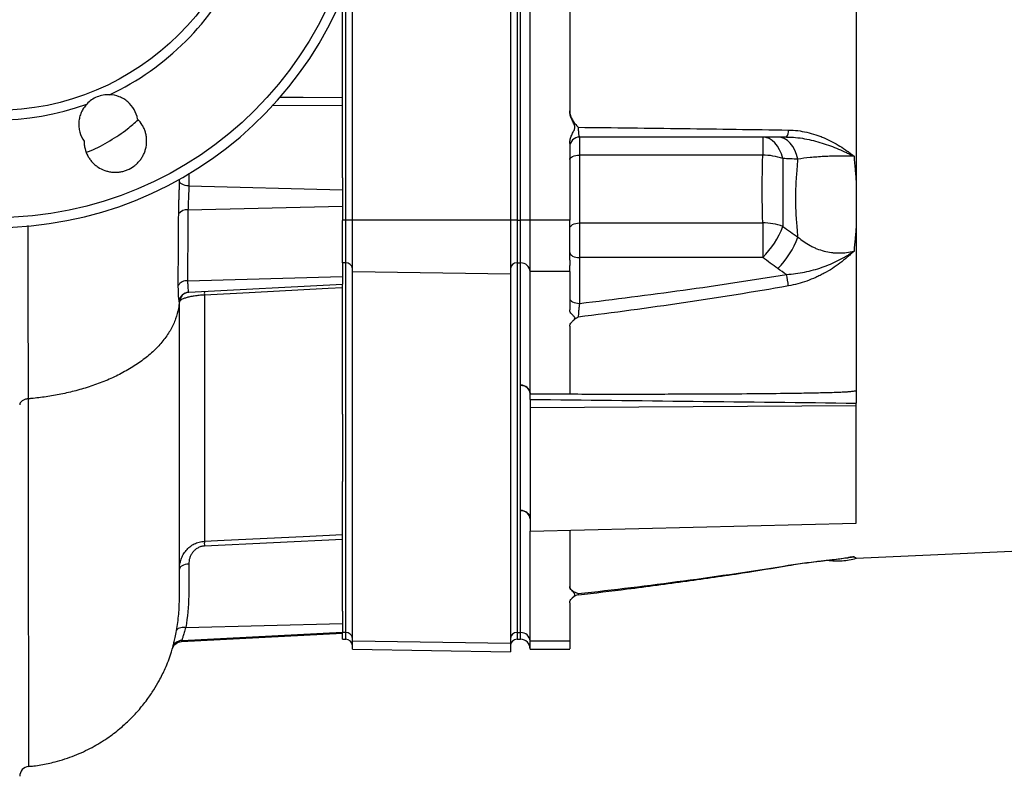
# Model space of a CAD drawing. Header units: millimetres. Extents: x 1593 to 4614, y 2491 to 3549.
# Tile 2 of 8: x 1975 to 2573, y 2491 to 2951. Entities that reach past the tile are written whole.
import ezdxf

# ---------------------------------------------------------------- set-up
doc = ezdxf.new("R2010")
doc.units = ezdxf.units.MM
doc.header["$LTSCALE"] = 2

msp = doc.modelspace()

# ---------------------------------------------------------------- linework, layer by layer
at = {"color": 7, "linetype": 'Continuous', "lineweight": 25}
for p, q in [((2273.48, 3278.45), (2273.48, 2829.27)), ((2277.48, 3278.45), (2277.48, 2829.27)), ((2279.48, 3278.45), (2279.48, 2829.27)), ((2177.48, 2829.27), (2177.48, 2980.7)), ((2279.69, 2829.27), (2279.69, 2977.72)), ((2285.48, 2829.27), (2285.48, 2977.72)), ((2309.48, 2978.09), (2309.48, 2895.71)), ((2483.48, 2977.72), (2483.48, 2725.4)), ((2171.48, 2855.09), (2171.48, 2964.86)), ((2315.48, 2879.82), (2315.48, 2868.81)), ((2426.69, 2879.82), (2426.69, 2868.81)), ((2309.48, 2875.94), (2309.48, 2829.27)), ((2426.69, 2868.81), (2315.48, 2868.81)), ((2315.48, 2868.81), (2315.48, 2827.6)), ((2072.48, 2853.16), (2072.48, 2853.92)), ((2171.48, 2855.09), (2171.48, 2847.72)), ((2078.16, 2850.17), (2171.48, 2847.72)), ((2171.48, 2847.72), (2171.48, 2837.73)), ((2077.68, 2835.49), (2171.48, 2837.73)), ((2171.48, 2837.73), (2171.48, 2829.11)), ((2173.48, 2829.27), (2171.48, 2829.27)), ((2171.48, 2803.37), (2171.48, 2829.11)), ((2177.48, 2829.27), (2173.48, 2829.27)), ((2173.48, 2803.29), (2173.48, 2829.27)), ((2273.48, 2829.27), (2177.48, 2829.27)), ((2177.48, 2798), (2177.48, 2829.27)), ((2273.48, 2829.27), (2273.48, 2796.55)), ((2277.48, 2829.27), (2273.48, 2829.27)), ((2277.48, 2829.27), (2277.48, 2803.29)), ((2277.48, 2829.27), (2279.48, 2829.27)), ((2279.69, 2829.27), (2279.48, 2829.27)), ((2279.48, 2829.27), (2279.48, 2803.29)), ((2285.48, 2829.27), (2279.69, 2829.27)), ((2279.69, 2803.28), (2279.69, 2829.27)), ((2309.48, 2829.27), (2285.48, 2829.27)), ((2285.48, 2798.09), (2285.48, 2829.27)), ((2315.48, 2827.6), (2426.69, 2827.6)), ((2315.48, 2827.6), (2315.48, 2806.61)), ((2426.69, 2827.6), (2426.69, 2806.61)), ((2315.48, 2806.61), (2315.48, 2778.76)), ((2426.69, 2806.61), (2315.48, 2806.61)), ((2171.48, 2803.37), (2171.48, 2795.15)), ((2173.48, 2803.29), (2171.48, 2803.29)), ((2173.48, 2578.7), (2173.48, 2803.29)), ((2277.48, 2803.29), (2279.48, 2803.29)), ((2277.48, 2803.29), (2277.48, 2578.7)), ((2279.69, 2803.28), (2279.48, 2803.29)), ((2279.48, 2803.29), (2279.48, 2578.7)), ((2279.69, 2729.06), (2279.69, 2803.28)), ((2077.45, 2792.47), (2171.48, 2795.15)), ((2171.48, 2795.15), (2171.48, 2790.38)), ((2273.48, 2796.55), (2177.48, 2798)), ((2177.48, 2573.41), (2177.48, 2798)), ((2273.48, 2796.55), (2273.48, 2571.96)), ((2309.48, 2798.09), (2285.48, 2798.09)), ((2285.48, 2723.87), (2285.48, 2798.09)), ((2309.48, 2798.09), (2309.48, 2774.76)), ((2078.12, 2785.49), (2171.48, 2790.38)), ((2171.48, 2711.47), (2171.48, 2790.38)), ((2309.48, 2764.87), (2309.48, 2723.68)), ((2279.69, 2652.92), (2279.69, 2729.05)), ((2285.48, 2720.4), (2285.48, 2715.47)), ((2285.48, 2715.47), (2483.48, 2716.74)), ((2285.48, 2715.47), (2285.48, 2640.39)), ((2483.48, 2716.74), (2483.48, 2718.12)), ((2483.48, 2645.11), (2483.48, 2716.74)), ((2171.48, 2711.47), (2171.48, 2670.52)), ((2483.48, 2623.84), (3688.23, 2677.89)), ((2171.48, 2591.61), (2171.48, 2670.52)), ((2279.69, 2578.69), (2279.69, 2652.92)), ((2285.48, 2640.39), (2483.48, 2645.11)), ((2285.48, 2573.5), (2285.48, 2640.39)), ((2309.48, 2640.96), (2309.48, 2606.72)), ((2171.48, 2635.28), (2087.64, 2631.28)), ((2479.13, 2624.33), (2478.78, 2624.27)), ((2309.48, 2596.84), (2309.48, 2573.5)), ((2171.48, 2591.61), (2171.48, 2584.24)), ((2076.27, 2581.75), (2171.48, 2584.24)), ((2171.48, 2584.24), (2171.48, 2579.02)), ((2073.68, 2573.26), (2171.48, 2578.39)), ((2073.85, 2573.91), (2171.48, 2579.02)), ((2171.48, 2579.02), (2171.48, 2578.62)), ((2173.48, 2578.7), (2171.48, 2578.7)), ((2171.48, 2574.68), (2171.48, 2578.62)), ((2277.48, 2578.7), (2279.48, 2578.7)), ((2279.69, 2578.69), (2279.48, 2578.7)), ((2279.48, 2578.7), (2279.48, 2574.68)), ((2171.48, 2574.68), (2173.48, 2574.68)), ((2273.48, 2571.96), (2177.48, 2573.41)), ((2177.48, 2568.58), (2177.48, 2573.41)), ((2273.48, 2571.96), (2273.48, 2566.9)), ((2277.48, 2574.68), (2279.48, 2574.68)), ((2279.48, 2574.68), (2279.69, 2574.67)), ((2309.48, 2573.5), (2285.48, 2573.5)), ((2285.48, 2568.68), (2285.48, 2573.5)), ((2068.31, 2569.25), (2068.32, 2569.27)), ((2177.48, 2568.58), (2273.48, 2566.9)), ((2285.48, 2568.68), (2309.49, 2568.68)), ((1980.92, 2497.44), (1980.92, 2497.44))]:
    msp.add_line(p, q, dxfattribs=at)
at = {"color": 8, "linetype": 'Continuous', "lineweight": 25}
for p, q in [((2173.48, 2829.27), (2173.48, 2969.76)), ((2171.48, 2898.76), (2128.82, 2898.96)), ((2078.16, 2857.8), (2078.16, 2850.17)), ((2173.48, 2574.68), (2173.48, 2578.7)), ((2277.48, 2578.7), (2277.48, 2574.68)), ((2279.69, 2574.67), (2279.69, 2578.69)), ((2068.32, 2569.27), (2068.41, 2569.61))]:
    msp.add_line(p, q, dxfattribs=at)
at = {"color": 8, "linetype": 'Continuous', "lineweight": 25, "flags": 128}
for points in [[(2133.22, 2904.05), (2147.54, 2903.99), (2171.48, 2903.89)], [(1980.45, 2826.08), (1980.45, 2825.72), (1980.48, 2806.02), (1980.5, 2785.08), (1980.52, 2764.66), (1980.53, 2744.62), (1980.58, 2720.71), (1980.58, 2720.71), (1980.58, 2720.71)], [(2072.48, 2779.5), (2072.48, 2779.5)], [(2442.25, 2619.58), (2442.19, 2619.43), (2442.15, 2619.41)]]:
    msp.add_lwpolyline(points, dxfattribs=at)
at = {"color": 7, "linetype": 'Continuous', "lineweight": 25, "flags": 128}
for points in [[(2438.89, 2866.76), (2438.07, 2869.52), (2436.98, 2872.06), (2435.66, 2874.31), (2434.13, 2876.24), (2432.42, 2877.78), (2430.59, 2878.91), (2428.66, 2879.59), (2426.69, 2879.82)], [(2448.07, 2866.38), (2447.27, 2869.21), (2446.2, 2871.82), (2444.88, 2874.14), (2443.35, 2876.12), (2441.64, 2877.71), (2439.79, 2878.88), (2437.84, 2879.59), (2435.85, 2879.82)], [(2309.48, 2866.11), (2309.59, 2866.64), (2309.93, 2867.14), (2310.49, 2867.61), (2311.23, 2868.02), (2312.14, 2868.35), (2313.18, 2868.6), (2314.31, 2868.75), (2315.48, 2868.81)], [(2078.16, 2850.17), (2077.04, 2850.25), (2075.96, 2850.44), (2074.98, 2850.73), (2074.12, 2851.1), (2073.42, 2851.55), (2072.9, 2852.05), (2072.58, 2852.6), (2072.48, 2853.16)], [(2309.48, 2824.3), (2309.59, 2824.95), (2309.93, 2825.56), (2310.49, 2826.13), (2311.23, 2826.63), (2312.14, 2827.04), (2313.18, 2827.35), (2314.31, 2827.53), (2315.48, 2827.6)], [(2309.48, 2809.61), (2309.59, 2809.03), (2309.93, 2808.47), (2310.49, 2807.95), (2311.23, 2807.49), (2312.14, 2807.12), (2313.18, 2806.84), (2314.31, 2806.67), (2315.48, 2806.61)], [(2171.48, 2788.17), (2162.81, 2787.72), (2114.89, 2785.22), (2087.64, 2783.8)], [(2309.48, 2781.76), (2309.59, 2781.17), (2309.93, 2780.61), (2310.49, 2780.09), (2311.23, 2779.64), (2312.14, 2779.26), (2313.18, 2778.99), (2314.31, 2778.82), (2315.48, 2778.76)], [(2285.48, 2723.87), (2286.39, 2723.86), (2290.05, 2723.83), (2304.68, 2723.72), (2309.48, 2723.68)], [(2087.64, 2634.19), (2099.62, 2634.76), (2147.54, 2637.05), (2171.48, 2638.2)], [(2078.16, 2620.26), (2077.04, 2620.18), (2075.96, 2619.99), (2074.98, 2619.7), (2074.12, 2619.33), (2073.42, 2618.88), (2072.9, 2618.38), (2072.58, 2617.83), (2072.48, 2617.26)], [(2076.27, 2581.75), (2075.23, 2581.82), (2074.23, 2581.79), (2073.31, 2581.67), (2072.49, 2581.46), (2071.8, 2581.17), (2071.26, 2580.79), (2070.88, 2580.36), (2070.69, 2579.87)]]:
    msp.add_lwpolyline(points, dxfattribs=at)
at = {"color": 7, "linetype": 'Continuous', "lineweight": 25}
for radius in [223.1, 158]:
    msp.add_circle((1960.48, 3053.86), radius, dxfattribs=at)
for centre, radius, start, end in [((1960.48, 3053.86), 229, 5.94178, 354.05822), ((1960.48, 3053.86), 163.79, 295.10906, 334.89094), ((1960.48, 3053.86), 163.79, 250.10906, 289.89094), ((2436.37, 2883.31), 5.93, 323.96397, 7.56415), ((2315.48, 2873.82), 6, 90, 180), ((2426.53, 2830.43), 38.38, 71.2004, 89.75441), ((2076.75, 2829.83), 5.73, 80.7344, 145.73695), ((2427.51, 2796.01), 31.6, 68.87414, 91.47733), ((2389.41, 2844.1), 52.87, 314.83964, 339.38233), ((2398.54, 2837.1), 52.72, 315.05193, 339.98207), ((2173.73, 2799.54), 3.76, 4.40195, 93.81126), ((2277.23, 2799.54), 3.76, 86.18874, 175.59805), ((2279.88, 2797.68), 5.61, 4.25832, 92.00519), ((2076.74, 2786.9), 5.62, 82.7937, 151.57158), ((2387.45, 2784.48), 55.01, 5.06908, 12.47329), ((2078.48, 2779.5), 6, 93, 180), ((2102.14, 2784.89), 14.54, 175.68605, 184.31395), ((2315.48, 2763.68), 6, 130.27204, 135.32505), ((2279.88, 2723.45), 5.61, 4.22012, 92.00865), ((2279.88, 2647.31), 5.61, 4.22012, 92.00865), ((2116.58, 2632.73), 28.98, 177.11683, 182.88317), ((2315.48, 2595.64), 6, 96.55376, 135.65092), ((2315.48, 2595.64), 6, 96.55376, 135.40745), ((2173.73, 2574.95), 3.76, 4.40195, 93.81126), ((2277.23, 2574.95), 3.76, 86.18874, 175.59805), ((2279.88, 2573.09), 5.61, 4.25832, 92.00519), ((2074.16, 2567.93), 6, 92.94798, 163.65766), ((2173.48, 2570.68), 4, 0, 90), ((2277.48, 2570.68), 4, 90, 180), ((2279.48, 2568.68), 6, 0.03492, 88), ((1981.48, 2491.35), 6, 95.02994, 179.99889)]:
    msp.add_arc(centre, radius, start, end, dxfattribs=at)
msp.add_ellipse((6930.75, 3050.86), major_axis=(24978.42, -218.05), ratio=0.015115, start_param=4.52546, end_param=4.533522, dxfattribs=at)
for points, knots in [([(2029.98, 2905.55), (2028.69, 2905.59), (2027.41, 2905.5), (2024.9, 2905.05), (2023.65, 2904.68), (2021.29, 2903.7), (2020.18, 2903.09), (2018.06, 2901.63), (2017.08, 2900.79), (2016.2, 2899.84)], [0, 0, 0, 0, 0.25, 0.25, 0.5, 0.5, 0.75, 0.75, 1, 1, 1, 1]), ([(2047.07, 2890.76), (2046.71, 2892.79), (2046.01, 2894.69), (2043.98, 2898.26), (2042.69, 2899.83), (2040.36, 2901.85), (2039.53, 2902.44), (2037.8, 2903.49), (2036.88, 2903.94), (2034.02, 2905.07), (2032.03, 2905.48), (2029.98, 2905.55)], [0, 0, 0, 0, 0.25, 0.25, 0.5, 0.5, 0.625, 0.625, 0.75, 0.75, 1, 1, 1, 1]), ([(2016.2, 2899.84), (2015.5, 2899.09), (2014.87, 2898.29), (2013.76, 2896.6), (2013.27, 2895.7), (2012.45, 2893.82), (2012.13, 2892.86), (2011.64, 2890.89), (2011.48, 2889.88), (2011.33, 2887.83), (2011.35, 2886.82), (2011.54, 2884.8), (2011.73, 2883.8), (2012.54, 2880.83), (2013.4, 2878.99), (2014.57, 2877.3)], [0, 0, 0, 0, 0.125, 0.125, 0.25, 0.25, 0.375, 0.375, 0.5, 0.5, 0.625, 0.625, 0.75, 0.75, 1, 1, 1, 1]), ([(2309.48, 2895.71), (2309.48, 2894.74), (2309.63, 2893.79), (2310.2, 2891.94), (2310.6, 2891.07), (2311.56, 2889.42), (2312.13, 2888.63), (2313.04, 2887.52), (2313.36, 2887.16), (2314.01, 2886.45), (2314.34, 2886.11), (2314.67, 2885.76)], [0, 0, 0, 0, 0.25, 0.25, 0.5, 0.5, 0.75, 0.75, 0.875, 0.875, 1, 1, 1, 1]), ([(2309.48, 2875.94), (2309.48, 2876.81), (2309.61, 2877.66), (2310.05, 2879.34), (2310.36, 2880.15), (2311.07, 2881.73), (2311.48, 2882.5), (2312.03, 2883.68), (2312.21, 2884.07), (2312.41, 2884.69), (2312.46, 2884.9), (2312.54, 2885.34), (2312.57, 2885.56), (2312.57, 2886), (2312.55, 2886.21), (2312.48, 2886.65), (2312.43, 2886.86), (2312.24, 2887.5), (2312.07, 2887.9), (2311.51, 2889.09), (2311.1, 2889.86), (2310.38, 2891.45), (2310.06, 2892.27), (2309.61, 2893.95), (2309.48, 2894.83), (2309.48, 2895.71)], [0, 0, 0, 0, 0.125, 0.125, 0.25, 0.25, 0.375, 0.375, 0.4375, 0.4375, 0.46875, 0.46875, 0.5, 0.5, 0.53125, 0.53125, 0.5625, 0.5625, 0.625, 0.625, 0.75, 0.75, 0.875, 0.875, 1, 1, 1, 1]), ([(2014.57, 2877.3), (2014.57, 2876.53), (2014.62, 2875.76), (2014.82, 2874.23), (2014.97, 2873.46), (2015.54, 2871.19), (2016.11, 2869.75), (2017.21, 2867.71), (2017.62, 2867.04), (2018.52, 2865.77), (2019.49, 2864.57), (2020.6, 2863.49), (2021.78, 2862.48), (2022.41, 2862), (2024.34, 2860.72), (2025.72, 2860.02), (2027.93, 2859.24), (2028.68, 2859.02), (2030.19, 2858.68), (2030.95, 2858.56), (2032.49, 2858.41), (2033.27, 2858.38), (2034.83, 2858.42), (2035.6, 2858.49), (2037.13, 2858.72), (2037.88, 2858.88), (2039.38, 2859.29), (2040.12, 2859.55), (2042.28, 2860.44), (2043.62, 2861.2), (2045.49, 2862.59), (2046.1, 2863.09), (2047.22, 2864.16), (2047.75, 2864.72), (2048.73, 2865.92), (2049.18, 2866.54), (2050.02, 2867.86), (2050.4, 2868.54), (2051.06, 2869.94), (2051.35, 2870.66), (2051.84, 2872.12), (2052.04, 2872.87), (2052.5, 2875.17), (2052.62, 2876.71), (2052.51, 2879.03), (2052.43, 2879.81), (2052.17, 2881.35), (2051.82, 2882.85), (2051.29, 2884.3), (2050.66, 2885.73), (2050.31, 2886.43), (2049.12, 2888.43), (2048.17, 2889.65), (2047.07, 2890.76)], [0, 0, 0, 0, 0.03125, 0.03125, 0.0625, 0.0625, 0.125, 0.125, 0.15625, 0.15625, 0.1875, 0.21875, 0.21875, 0.25, 0.25, 0.3125, 0.3125, 0.34375, 0.34375, 0.375, 0.375, 0.40625, 0.40625, 0.4375, 0.4375, 0.46875, 0.46875, 0.5, 0.5, 0.5625, 0.5625, 0.59375, 0.59375, 0.625, 0.625, 0.65625, 0.65625, 0.6875, 0.6875, 0.71875, 0.71875, 0.75, 0.75, 0.8125, 0.8125, 0.84375, 0.84375, 0.875, 0.90625, 0.90625, 0.9375, 0.9375, 1, 1, 1, 1]), ([(2016.11, 2870.59), (2016.87, 2870.87), (2021.92, 2872.78), (2030.34, 2877.49), (2040.16, 2883.78), (2045.28, 2888.46), (2047.36, 2890.37)], [0, 0, 0, 0, 0.061282, 0.411077, 0.760652, 1, 1, 1, 1]), ([(2314.67, 2885.76), (2336.03, 2885.52), (2357.35, 2885.26), (2399.89, 2884.69), (2421.11, 2884.4), (2442.25, 2884.09)], [0, 0, 0, 0, 0.5, 0.5, 1, 1, 1, 1]), ([(2314.67, 2885.76), (2314.67, 2884.96), (2314.7, 2884.17), (2314.76, 2883.09), (2314.79, 2882.74), (2314.84, 2882.09), (2314.88, 2881.79), (2314.95, 2881.25), (2314.99, 2881), (2315.08, 2880.58), (2315.13, 2880.41), (2315.22, 2880.12), (2315.27, 2880.01), (2315.37, 2879.86), (2315.42, 2879.82), (2315.48, 2879.82)], [0, 0, 0, 0, 0.25, 0.25, 0.375, 0.375, 0.5, 0.5, 0.625, 0.625, 0.75, 0.75, 0.875, 0.875, 1, 1, 1, 1]), ([(2442.25, 2884.09), (2446.1, 2884.04), (2449.83, 2883.55), (2455.28, 2882.31), (2457.08, 2881.81), (2459.73, 2880.94), (2460.61, 2880.63), (2462.34, 2879.98), (2463.19, 2879.63), (2467.39, 2877.84), (2470.56, 2876.16), (2475.08, 2873.35), (2476.54, 2872.36), (2478.69, 2870.82), (2479.39, 2870.3), (2480.44, 2869.5), (2480.78, 2869.23), (2481.46, 2868.69), (2481.81, 2868.42), (2482.14, 2868.15)], [0, 0, 0, 0, 0.25, 0.25, 0.375, 0.375, 0.4375, 0.4375, 0.5, 0.5, 0.75, 0.75, 0.875, 0.875, 0.9375, 0.9375, 0.96875, 0.96875, 1, 1, 1, 1]), ([(2441.17, 2879.82), (2420.32, 2879.82), (2399.42, 2879.82), (2357.51, 2879.82), (2336.51, 2879.82), (2315.48, 2879.82)], [0, 0, 0, 0, 0.5, 0.5, 1, 1, 1, 1]), ([(2441.17, 2879.82), (2444.88, 2879.82), (2448.53, 2879.45), (2453.93, 2878.49), (2455.72, 2878.1), (2459.27, 2877.21), (2461.02, 2876.71), (2466.17, 2875.1), (2469.51, 2873.85), (2474.36, 2871.82), (2475.95, 2871.11), (2478.31, 2870.02), (2479.09, 2869.65), (2480.24, 2869.09), (2480.62, 2868.91), (2481.39, 2868.53), (2481.77, 2868.34), (2482.14, 2868.15)], [0, 0, 0, 0, 0.25, 0.25, 0.375, 0.375, 0.5, 0.5, 0.75, 0.75, 0.875, 0.875, 0.9375, 0.9375, 0.96875, 0.96875, 1, 1, 1, 1]), ([(2426.69, 2827.6), (2426.62, 2830.91), (2426.55, 2834.26), (2426.42, 2841.01), (2426.38, 2844.42), (2426.38, 2851.29), (2426.42, 2854.76), (2426.55, 2861.74), (2426.62, 2865.26), (2426.69, 2868.81)], [0, 0, 0, 0, 0.25, 0.25, 0.5, 0.5, 0.75, 0.75, 1, 1, 1, 1]), ([(2438.89, 2866.76), (2438.91, 2864.97), (2438.92, 2863.18), (2438.94, 2859.62), (2438.95, 2857.85), (2438.98, 2852.56), (2438.99, 2849.07), (2438.99, 2842.18), (2438.98, 2838.78), (2438.95, 2833.76), (2438.94, 2832.09), (2438.92, 2828.78), (2438.91, 2827.13), (2438.89, 2825.49)], [0, 0, 0, 0, 0.125, 0.125, 0.25, 0.25, 0.5, 0.5, 0.75, 0.75, 0.875, 0.875, 1, 1, 1, 1]), ([(2448.07, 2819.05), (2447.93, 2820.97), (2447.7, 2823.86), (2447.48, 2826.77), (2447.33, 2828.72), (2447.25, 2829.7), (2446.9, 2834.58), (2446.73, 2838.52), (2446.73, 2846.43), (2446.9, 2850.39), (2447.25, 2855.36), (2447.33, 2856.35), (2447.48, 2858.34), (2447.55, 2859.34), (2447.78, 2862.35), (2447.93, 2864.36), (2448.07, 2866.38)], [0, 0, 0, 0, 0.125, 0.1875, 0.1875, 0.25, 0.25, 0.5, 0.5, 0.75, 0.75, 0.8125, 0.8125, 0.875, 0.875, 1, 1, 1, 1]), ([(2482.14, 2868.15), (2479.15, 2868.24), (2476.11, 2868.28), (2472.24, 2868.24), (2471.46, 2868.22), (2469.93, 2868.19), (2469.16, 2868.17), (2466.89, 2868.1), (2465.4, 2868.04), (2462.45, 2867.88), (2461, 2867.79), (2458.15, 2867.58), (2456.77, 2867.46), (2452.79, 2867.06), (2450.34, 2866.74), (2448.07, 2866.38)], [0, 0, 0, 0, 0.25, 0.25, 0.3125, 0.3125, 0.375, 0.375, 0.5, 0.5, 0.625, 0.625, 0.75, 0.75, 1, 1, 1, 1]), ([(2482.14, 2868.15), (2482.36, 2865.44), (2482.58, 2862.75), (2482.92, 2858.73), (2483.03, 2857.4), (2483.25, 2854.74), (2483.37, 2853.42), (2483.48, 2852.1)], [0, 0, 0, 0, 0.5, 0.5, 0.75, 0.75, 1, 1, 1, 1]), ([(2072.02, 2833.06), (2072.03, 2834.56), (2072.06, 2836.11), (2072.13, 2838.52), (2072.15, 2839.35), (2072.2, 2841.01), (2072.23, 2841.84), (2072.28, 2843.49), (2072.31, 2844.32), (2072.36, 2845.98), (2072.39, 2846.81), (2072.43, 2848.45), (2072.45, 2849.25), (2072.46, 2850.43), (2072.47, 2850.82), (2072.47, 2851.4), (2072.47, 2851.59), (2072.48, 2851.97), (2072.48, 2852.17), (2072.48, 2852.35)], [0, 0, 0, 0, 0.25, 0.25, 0.375, 0.375, 0.5, 0.5, 0.625, 0.625, 0.75, 0.75, 0.875, 0.875, 0.9375, 0.9375, 0.96875, 0.96875, 1, 1, 1, 1]), ([(2072.48, 2852.35), (2072.48, 2852.49), (2072.48, 2852.63), (2072.48, 2852.9), (2072.48, 2853.03), (2072.48, 2853.16)], [0, 0, 0, 0, 0.5, 0.5, 1, 1, 1, 1]), ([(2078.16, 2850.17), (2078.16, 2849.61), (2078.16, 2849.04), (2078.14, 2847.87), (2078.13, 2847.27), (2078.09, 2846.04), (2078.06, 2845.41), (2078.01, 2844.15), (2077.98, 2843.51), (2077.92, 2842.24), (2077.89, 2841.61), (2077.83, 2840.34), (2077.8, 2839.7), (2077.73, 2837.84), (2077.69, 2836.64), (2077.68, 2835.49)], [0, 0, 0, 0, 0.125, 0.125, 0.25, 0.25, 0.375, 0.375, 0.5, 0.5, 0.625, 0.625, 0.75, 0.75, 1, 1, 1, 1]), ([(2309.48, 2805.06), (2309.48, 2805.27), (2309.48, 2805.68), (2309.48, 2806.32), (2309.48, 2806.96), (2309.48, 2807.61), (2309.48, 2808.28), (2309.48, 2808.96), (2309.48, 2809.64), (2309.48, 2811.04), (2309.48, 2813.21), (2309.48, 2816.25), (2309.48, 2819.41), (2309.48, 2822.11), (2309.48, 2824.29), (2309.48, 2825.95), (2309.48, 2827.61), (2309.48, 2828.72), (2309.48, 2829.27)], [0, 0, 0, 0, 0.031278, 0.062496, 0.093671, 0.124817, 0.155953, 0.187093, 0.218256, 0.249456, 0.373927, 0.499002, 0.624284, 0.749251, 0.812094, 0.874744, 0.937335, 1, 1, 1, 1]), ([(2483.48, 2825.88), (2483.37, 2824.59), (2483.25, 2823.29), (2483.03, 2820.71), (2482.69, 2816.86), (2482.36, 2813.05), (2482.14, 2810.53)], [0, 0, 0, 0, 0.25, 0.25, 0.5, 1, 1, 1, 1]), ([(2448.07, 2819.05), (2450.34, 2817.07), (2452.79, 2815.34), (2456.1, 2813.55), (2456.78, 2813.21), (2458.16, 2812.56), (2458.86, 2812.25), (2461, 2811.41), (2462.45, 2810.93), (2465.4, 2810.16), (2466.89, 2809.87), (2469.16, 2809.57), (2469.93, 2809.5), (2471.47, 2809.39), (2472.25, 2809.37), (2476.11, 2809.36), (2479.15, 2809.75), (2482.14, 2810.53)], [0, 0, 0, 0, 0.25, 0.25, 0.3125, 0.3125, 0.375, 0.375, 0.5, 0.5, 0.625, 0.625, 0.6875, 0.6875, 0.75, 0.75, 1, 1, 1, 1]), ([(2441.17, 2796.36), (2444.88, 2796.56), (2448.53, 2797.04), (2453.93, 2798.13), (2455.72, 2798.55), (2459.27, 2799.53), (2461.02, 2800.07), (2466.17, 2801.87), (2469.51, 2803.29), (2474.36, 2805.75), (2475.95, 2806.63), (2478.31, 2808.03), (2479.09, 2808.51), (2480.24, 2809.25), (2480.62, 2809.51), (2481.39, 2810.01), (2481.77, 2810.27), (2482.14, 2810.53)], [0, 0, 0, 0, 0.25, 0.25, 0.375, 0.375, 0.5, 0.5, 0.75, 0.75, 0.875, 0.875, 0.9375, 0.9375, 0.96875, 0.96875, 1, 1, 1, 1]), ([(2482.14, 2810.53), (2481.97, 2810.37), (2481.8, 2810.21), (2481.46, 2809.88), (2480.95, 2809.4), (2479.75, 2808.28), (2478.7, 2807.34), (2476.57, 2805.51), (2475.11, 2804.33), (2470.6, 2800.96), (2467.43, 2798.9), (2463.23, 2796.61), (2462.37, 2796.17), (2460.64, 2795.31), (2459.76, 2794.89), (2457.1, 2793.7), (2455.3, 2792.98), (2449.84, 2791.03), (2446.1, 2790.02), (2442.25, 2789.34)], [0, 0, 0, 0, 0.015625, 0.015625, 0.03125, 0.0625, 0.125, 0.125, 0.25, 0.25, 0.5, 0.5, 0.5625, 0.5625, 0.625, 0.625, 0.75, 0.75, 1, 1, 1, 1]), ([(2309.48, 2805.06), (2309.48, 2804.88), (2309.48, 2804.5), (2309.48, 2803.94), (2309.48, 2803.4), (2309.48, 2802.87), (2309.48, 2802.36), (2309.48, 2802.02), (2309.48, 2801.85)], [0, 0, 0, 0, 0.166794, 0.333435, 0.5, 0.666565, 0.833206, 1, 1, 1, 1]), ([(2309.48, 2798.09), (2309.48, 2798.23), (2309.48, 2798.51), (2309.48, 2798.94), (2309.48, 2799.38), (2309.48, 2799.85), (2309.48, 2800.32), (2309.48, 2800.82), (2309.48, 2801.33), (2309.48, 2801.68), (2309.48, 2801.85)], [0, 0, 0, 0, 0.1250078, 0.2498849, 0.3746954, 0.4995038, 0.6243743, 0.7493712, 0.8745585, 1, 1, 1, 1]), ([(2077.45, 2792.47), (2077.45, 2791.49), (2077.47, 2790.61), (2077.55, 2789), (2077.61, 2788.29), (2077.74, 2787.1), (2077.81, 2786.62), (2077.96, 2785.89), (2078.02, 2785.66), (2078.07, 2785.55)], [0, 0, 0, 0, 0.25, 0.25, 0.5, 0.5, 0.75, 0.75, 1, 1, 1, 1]), ([(2315.48, 2778.76), (2336.51, 2781.23), (2357.51, 2783.9), (2399.42, 2789.74), (2420.32, 2792.9), (2441.17, 2796.36)], [0, 0, 0, 0, 0.5, 0.5, 1, 1, 1, 1]), ([(2072.4, 2779.67), (2072.39, 2779.71), (2072.38, 2779.77), (2072.35, 2779.9), (2072.34, 2779.97), (2072.29, 2780.24), (2072.26, 2780.46), (2072.19, 2780.99), (2072.15, 2781.3), (2072.08, 2782), (2072.05, 2782.39), (2071.98, 2783.24), (2071.95, 2783.71), (2071.9, 2784.72), (2071.88, 2785.26), (2071.82, 2786.95), (2071.8, 2788.2), (2071.8, 2789.57)], [0, 0, 0, 0, 0.0625, 0.0625, 0.125, 0.125, 0.25, 0.25, 0.375, 0.375, 0.5, 0.5, 0.625, 0.625, 0.75, 0.75, 1, 1, 1, 1]), ([(2442.25, 2789.34), (2421.11, 2785.59), (2399.89, 2782.18), (2357.35, 2775.93), (2336.03, 2773.07), (2314.67, 2770.45)], [0, 0, 0, 0, 0.5, 0.5, 1, 1, 1, 1]), ([(2072.39, 2779.73), (2072.4, 2780.1), (2072.45, 2780.47), (2072.6, 2781.19), (2072.72, 2781.55), (2073.01, 2782.24), (2073.18, 2782.56), (2073.59, 2783.18), (2073.83, 2783.48), (2074.35, 2784.01), (2074.64, 2784.25), (2075.24, 2784.68), (2075.57, 2784.87), (2076.25, 2785.18), (2076.6, 2785.3), (2077.33, 2785.48), (2077.7, 2785.53), (2078.07, 2785.55)], [0, 0, 0, 0, 0.125, 0.125, 0.25, 0.25, 0.375, 0.375, 0.5, 0.5, 0.625, 0.625, 0.75, 0.75, 0.875, 0.875, 1, 1, 1, 1]), ([(2087.64, 2783.8), (2086.56, 2783.75), (2085.51, 2783.68), (2083.96, 2783.53), (2083.45, 2783.47), (2082.45, 2783.35), (2081.96, 2783.29), (2081.02, 2783.14), (2080.56, 2783.07), (2079.67, 2782.91), (2079.24, 2782.82), (2078, 2782.56), (2077.25, 2782.36), (2076.23, 2782.06), (2075.91, 2781.95), (2075.32, 2781.74), (2075.04, 2781.64), (2074.28, 2781.31), (2073.85, 2781.09), (2073.34, 2780.75), (2073.18, 2780.63), (2072.93, 2780.4), (2072.82, 2780.29), (2072.56, 2779.95), (2072.48, 2779.72), (2072.48, 2779.5)], [0, 0, 0, 0, 0.125, 0.125, 0.1875, 0.1875, 0.25, 0.25, 0.3125, 0.3125, 0.375, 0.375, 0.5, 0.5, 0.5625, 0.5625, 0.625, 0.625, 0.75, 0.75, 0.8125, 0.8125, 0.875, 0.875, 1, 1, 1, 1]), ([(2087.64, 2783.8), (2087.64, 2773.96), (2087.64, 2764.52), (2087.64, 2746.45), (2087.64, 2737.81), (2087.64, 2725.45), (2087.64, 2721.43), (2087.64, 2715.56), (2087.64, 2713.62), (2087.64, 2709.81), (2087.64, 2707.93), (2087.64, 2698.68), (2087.64, 2691.81), (2087.64, 2679.1), (2087.64, 2673.26), (2087.64, 2662.59), (2087.64, 2657.76), (2087.64, 2651.3), (2087.64, 2649.28), (2087.64, 2646.44), (2087.64, 2645.52), (2087.64, 2643.77), (2087.64, 2642.93), (2087.64, 2638.91), (2087.64, 2636.27), (2087.64, 2634.19)], [0, 0, 0, 0, 0.125, 0.125, 0.25, 0.25, 0.3125, 0.3125, 0.34375, 0.34375, 0.375, 0.375, 0.5, 0.5, 0.625, 0.625, 0.75, 0.75, 0.8125, 0.8125, 0.84375, 0.84375, 0.875, 0.875, 1, 1, 1, 1]), ([(2072.4, 2779.67), (2072.32, 2778.35), (2071.9, 2774.91), (2070.4, 2769.29), (2067.45, 2762.91), (2063.3, 2756.67), (2057.96, 2750.7), (2051.56, 2745.12), (2044.26, 2740.04), (2036.23, 2735.52), (2027.67, 2731.6), (2018.75, 2728.3), (2009.66, 2725.6), (2000.53, 2723.48), (1991.49, 2721.91), (1984.87, 2721.1), (1981.27, 2720.77), (1980.58, 2720.71)], [0.4395546, 0.4395546, 0.4395546, 0.4395546, 0.4462207, 0.4567513, 0.4672818, 0.4778124, 0.488343, 0.4988735, 0.5094041, 0.5199347, 0.5304652, 0.5409958, 0.5515264, 0.5620569, 0.5725875, 0.5831181, 0.58562, 0.58562, 0.58562, 0.58562]), ([(2072.48, 2602.44), (2072.48, 2602.54), (2072.48, 2603.37), (2072.48, 2605.16), (2072.48, 2608.52), (2072.48, 2612.93), (2072.48, 2618.58), (2072.48, 2625.65), (2072.48, 2634.32), (2072.48, 2644.29), (2072.48, 2655.53), (2072.48, 2668), (2072.48, 2682.35), (2072.48, 2697.62), (2072.48, 2713.55), (2072.48, 2729.88), (2072.48, 2747.93), (2072.48, 2764.52), (2072.48, 2775.52), (2072.48, 2779.5)], [0, 0, 0, 0, 0.006713, 0.05345, 0.104187, 0.158917, 0.217648, 0.2804, 0.347207, 0.418114, 0.483528, 0.552071, 0.623749, 0.698596, 0.760813, 0.825183, 0.891817, 0.96087, 1, 1, 1, 1]), ([(2309.48, 2764.87), (2309.48, 2765.31), (2309.61, 2765.73), (2310.05, 2766.57), (2310.36, 2766.98), (2311.07, 2767.77), (2311.48, 2768.15), (2312.03, 2768.74), (2312.21, 2768.94), (2312.41, 2769.25), (2312.46, 2769.36), (2312.54, 2769.57), (2312.57, 2769.68), (2312.57, 2769.9), (2312.55, 2770.01), (2312.48, 2770.23), (2312.43, 2770.34), (2312.24, 2770.65), (2312.07, 2770.85), (2311.51, 2771.45), (2311.1, 2771.84), (2310.38, 2772.63), (2310.06, 2773.04), (2309.61, 2773.88), (2309.48, 2774.32), (2309.48, 2774.76)], [0, 0, 0, 0, 0.125, 0.125, 0.25, 0.25, 0.375, 0.375, 0.4375, 0.4375, 0.46875, 0.46875, 0.5, 0.5, 0.53125, 0.53125, 0.5625, 0.5625, 0.625, 0.625, 0.75, 0.75, 0.875, 0.875, 1, 1, 1, 1]), ([(2315.48, 2778.76), (2315.42, 2778.41), (2315.37, 2778.06), (2315.27, 2777.32), (2315.22, 2776.93), (2315.13, 2776.15), (2315.08, 2775.76), (2314.99, 2774.97), (2314.95, 2774.57), (2314.88, 2773.8), (2314.84, 2773.43), (2314.79, 2772.71), (2314.76, 2772.36), (2314.7, 2771.41), (2314.67, 2770.86), (2314.67, 2770.45)], [0, 0, 0, 0, 0.125, 0.125, 0.25, 0.25, 0.375, 0.375, 0.5, 0.5, 0.625, 0.625, 0.75, 0.75, 1, 1, 1, 1]), ([(2314.67, 2770.45), (2314.67, 2770.45), (2313.71, 2769.83), (2312.46, 2769.13), (2311.74, 2768.33), (2311.64, 2768.21)], [0, 0, 0, 0, 0.004505, 0.8531206, 1, 1, 1, 1]), ([(2279.69, 2729.06), (2280.45, 2729.03), (2281.22, 2728.88), (2282.62, 2728.34), (2283.26, 2727.95), (2284.33, 2727), (2284.75, 2726.43), (2285.33, 2725.2), (2285.48, 2724.53), (2285.48, 2723.87)], [0, 0, 0, 0, 0.25, 0.25, 0.5, 0.5, 0.75, 0.75, 1, 1, 1, 1]), ([(1980.58, 2720.71), (1979.88, 2720.65), (1979.2, 2720.5), (1977.95, 2720.08), (1977.39, 2719.8), (1976.47, 2719.14), (1976.1, 2718.75), (1975.6, 2717.93), (1975.48, 2717.5), (1975.48, 2717.06)], [0, 0, 0, 0, 0.25, 0.25, 0.5, 0.5, 0.75, 0.75, 1, 1, 1, 1]), ([(2285.48, 2720.4), (2285.48, 2720.93), (2285.48, 2721.48), (2285.48, 2722.36), (2285.48, 2722.66), (2285.48, 2723.26), (2285.48, 2723.56), (2285.48, 2723.86)], [0, 0, 0, 0, 0.5, 0.5, 0.75, 0.75, 1, 1, 1, 1]), ([(2309.48, 2723.68), (2316.05, 2723.67), (2328.8, 2723.65), (2347.35, 2723.65), (2364.74, 2723.66), (2380.97, 2723.7), (2399.25, 2723.77), (2418.78, 2723.89), (2437.22, 2724.07), (2451.15, 2724.28), (2460.39, 2724.46), (2467.36, 2724.63), (2471.98, 2724.78), (2475.47, 2724.93), (2477.65, 2725.03), (2479.21, 2725.13), (2480.29, 2725.23), (2481.37, 2725.36), (2482.43, 2725.51), (2483.13, 2725.64), (2483.48, 2725.7)], [0, 0, 0, 0, 0.113205, 0.219749, 0.319633, 0.412856, 0.499419, 0.634702, 0.749387, 0.817224, 0.87464, 0.908589, 0.937362, 0.954406, 0.968752, 0.975062, 0.981332, 0.987573, 0.993792, 1, 1, 1, 1]), ([(2483.48, 2725.4), (2483.48, 2725.17), (2483.48, 2724.93), (2483.48, 2724.39), (2483.48, 2724.11), (2483.48, 2723.52), (2483.48, 2723.21), (2483.48, 2722.59), (2483.48, 2722.26), (2483.48, 2721.61), (2483.48, 2721.28), (2483.48, 2720.62), (2483.48, 2720.29), (2483.48, 2719.32), (2483.48, 2718.7), (2483.48, 2718.12)], [0, 0, 0, 0, 0.125, 0.125, 0.25, 0.25, 0.375, 0.375, 0.5, 0.5, 0.625, 0.625, 0.75, 0.75, 1, 1, 1, 1]), ([(2279.69, 2652.92), (2280.45, 2652.9), (2281.22, 2652.74), (2282.62, 2652.2), (2283.26, 2651.81), (2284.32, 2650.86), (2284.75, 2650.29), (2285.33, 2649.06), (2285.48, 2648.39), (2285.48, 2647.73)], [0, 0, 0, 0, 0.25, 0.25, 0.5, 0.5, 0.75, 0.75, 1, 1, 1, 1]), ([(2072.48, 2617.26), (2072.48, 2618.29), (2072.56, 2619.3), (2072.9, 2621.29), (2073.16, 2622.28), (2073.67, 2623.73), (2073.87, 2624.21), (2074.3, 2625.15), (2074.53, 2625.61), (2075.29, 2626.95), (2075.88, 2627.8), (2076.9, 2629), (2077.26, 2629.39), (2078.01, 2630.13), (2078.4, 2630.47), (2079.22, 2631.13), (2079.65, 2631.44), (2080.54, 2632.02), (2081, 2632.29), (2082.43, 2633.02), (2083.42, 2633.41), (2084.98, 2633.83), (2085.5, 2633.94), (2086.57, 2634.11), (2087.1, 2634.17), (2087.64, 2634.19)], [0, 0, 0, 0, 0.125, 0.125, 0.25, 0.25, 0.3125, 0.3125, 0.375, 0.375, 0.5, 0.5, 0.5625, 0.5625, 0.625, 0.625, 0.6875, 0.6875, 0.75, 0.75, 0.875, 0.875, 0.9375, 0.9375, 1, 1, 1, 1]), ([(2087.64, 2631.28), (2087.28, 2631.26), (2086.92, 2631.22), (2086.2, 2631.1), (2085.85, 2631.02), (2084.82, 2630.71), (2084.17, 2630.43), (2083.25, 2629.9), (2082.95, 2629.71), (2082.39, 2629.31), (2082.13, 2629.09), (2081.37, 2628.41), (2080.91, 2627.91), (2080.11, 2626.86), (2079.76, 2626.3), (2079.18, 2625.16), (2078.93, 2624.56), (2078.35, 2622.74), (2078.16, 2621.51), (2078.16, 2620.26)], [0, 0, 0, 0, 0.0625, 0.0625, 0.125, 0.125, 0.25, 0.25, 0.3125, 0.3125, 0.375, 0.375, 0.5, 0.5, 0.625, 0.625, 0.75, 0.75, 1, 1, 1, 1]), ([(2078.16, 2620.26), (2078.16, 2617.05), (2078.16, 2612.23), (2078.16, 2607.41), (2078.16, 2604.19), (2078.17, 2602.59), (2078.05, 2594.56), (2077.44, 2588.15), (2076.27, 2581.75)], [0, 0, 0, 0, 0.25, 0.375, 0.375, 0.5, 0.5, 1, 1, 1, 1]), ([(2314.67, 2602.36), (2336.03, 2604.74), (2357.35, 2607.32), (2399.89, 2613.02), (2421.11, 2616.13), (2442.25, 2619.58)], [0, 0, 0, 0, 0.5, 0.5, 1, 1, 1, 1]), ([(2314.78, 2601.63), (2324.68, 2602.8), (2346.63, 2605.37), (2379.85, 2609.82), (2412.43, 2614.53), (2432.92, 2617.9), (2442.15, 2619.41)], [0, 0, 0, 0, 0.2322, 0.515053, 0.781596, 1, 1, 1, 1]), ([(2442.14, 2619.44), (2443.32, 2619.64), (2446.27, 2620.14), (2451.01, 2620.82), (2456.4, 2621.54), (2461.91, 2622.2), (2467.5, 2622.84), (2473.06, 2623.51), (2476.82, 2623.97), (2478.67, 2624.25), (2478.78, 2624.27)], [0, 0, 0, 0, 0.086154, 0.216189, 0.353541, 0.499229, 0.653835, 0.817316, 0.988881, 1, 1, 1, 1]), ([(2442.25, 2619.58), (2446.1, 2620.2), (2449.83, 2620.72), (2455.28, 2621.42), (2457.08, 2621.64), (2459.73, 2621.96), (2460.61, 2622.06), (2462.34, 2622.27), (2463.19, 2622.37), (2467.39, 2622.86), (2470.56, 2623.23), (2475.08, 2623.8), (2476.54, 2624), (2478.69, 2624.3), (2479.39, 2624.4), (2480.44, 2624.56), (2480.78, 2624.61), (2481.46, 2624.71), (2481.81, 2624.77), (2482.14, 2624.82)], [0, 0, 0, 0, 0.25, 0.25, 0.375, 0.375, 0.4375, 0.4375, 0.5, 0.5, 0.75, 0.75, 0.875, 0.875, 0.9375, 0.9375, 0.96875, 0.96875, 1, 1, 1, 1]), ([(2466.06, 2622.68), (2467.48, 2622.5), (2470.4, 2622.13), (2474.84, 2622.21), (2479.22, 2622.79), (2482.13, 2623.38), (2483.52, 2623.87), (2483.56, 2623.88)], [0, 0, 0, 0, 0.241849, 0.499553, 0.749832, 0.992578, 1, 1, 1, 1]), ([(2482.14, 2624.82), (2482.36, 2624.63), (2482.58, 2624.48), (2482.92, 2624.3), (2483.03, 2624.25), (2483.25, 2624.18), (2483.37, 2624.15), (2483.48, 2624.13)], [0, 0, 0, 0, 0.5, 0.5, 0.75, 0.75, 1, 1, 1, 1]), ([(2072.48, 2599.91), (2072.48, 2599.91), (2072.48, 2599.91), (2072.48, 2599.91), (2072.48, 2600.75), (2072.48, 2601.6), (2072.48, 2602.44)], [-0.00000006, -0.00000006, -0.00000006, -0.00000006, 0, 0, 0, 0.001458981, 0.001458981, 0.001458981, 0.001458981]), ([(2309.48, 2606.72), (2309.48, 2606.24), (2309.63, 2605.78), (2310.2, 2604.92), (2310.6, 2604.52), (2311.56, 2603.81), (2312.13, 2603.48), (2313.04, 2603.03), (2313.36, 2602.89), (2314.01, 2602.62), (2314.34, 2602.48), (2314.67, 2602.36)], [0, 0, 0, 0, 0.25, 0.25, 0.5, 0.5, 0.75, 0.75, 0.875, 0.875, 1, 1, 1, 1]), ([(2309.48, 2596.84), (2309.48, 2597.27), (2309.61, 2597.7), (2310.05, 2598.54), (2310.36, 2598.95), (2311.07, 2599.73), (2311.48, 2600.12), (2312.03, 2600.71), (2312.21, 2600.91), (2312.41, 2601.21), (2312.46, 2601.32), (2312.54, 2601.54), (2312.57, 2601.65), (2312.57, 2601.87), (2312.55, 2601.98), (2312.48, 2602.19), (2312.43, 2602.3), (2312.24, 2602.62), (2312.07, 2602.82), (2311.51, 2603.41), (2311.1, 2603.8), (2310.38, 2604.6), (2310.06, 2605), (2309.61, 2605.84), (2309.48, 2606.28), (2309.48, 2606.72)], [0, 0, 0, 0, 0.125, 0.125, 0.25, 0.25, 0.375, 0.375, 0.4375, 0.4375, 0.46875, 0.46875, 0.5, 0.5, 0.53125, 0.53125, 0.5625, 0.5625, 0.625, 0.625, 0.75, 0.75, 0.875, 0.875, 1, 1, 1, 1]), ([(2070.69, 2579.87), (2071.29, 2583.2), (2071.74, 2586.53), (2072.33, 2593.22), (2072.48, 2596.57), (2072.48, 2599.91)], [0, 0, 0, 0, 0.5, 0.5, 1, 1, 1, 1]), ([(2068.41, 2569.61), (2068.42, 2569.7), (2068.49, 2570), (2068.68, 2570.75), (2068.75, 2571.06), (2068.93, 2571.76), (2069.03, 2572.16), (2069.24, 2573.04), (2069.35, 2573.53), (2069.6, 2574.59), (2069.73, 2575.17), (2070.13, 2577), (2070.41, 2578.36), (2070.69, 2579.87)], [0, 0, 0, 0, 0.25, 0.25, 0.375, 0.375, 0.5, 0.5, 0.625, 0.625, 0.75, 0.75, 1, 1, 1, 1]), ([(2076.27, 2581.75), (2075.98, 2580.63), (2075.69, 2579.61), (2075.27, 2578.22), (2075.14, 2577.78), (2074.88, 2576.96), (2074.75, 2576.59), (2074.52, 2575.9), (2074.42, 2575.6), (2074.23, 2575.05), (2074.15, 2574.81), (2073.94, 2574.22), (2073.87, 2573.98), (2073.85, 2573.91)], [0, 0, 0, 0, 0.25, 0.25, 0.375, 0.375, 0.5, 0.5, 0.625, 0.625, 0.75, 0.75, 1, 1, 1, 1]), ([(2068.38, 2569.23), (2068.39, 2569.26), (2068.42, 2569.38), (2068.57, 2569.79), (2068.94, 2570.5), (2069.62, 2571.43), (2070.76, 2572.4), (2072.19, 2573.11), (2073.24, 2573.19), (2073.68, 2573.22)], [0, 0, 0, 0, 0.067026, 0.262157, 0.426522, 0.577524, 0.728088, 0.884131, 1, 1, 1, 1]), ([(2309.48, 2573.5), (2309.48, 2572.5), (2309.48, 2570.5), (2309.48, 2568.93), (2309.48, 2568.82), (2309.48, 2568.76)], [0, 0, 0, 0, 0.353068, 0.705524, 1, 1, 1, 1]), ([(1980.93, 2497.35), (1981.97, 2497.44), (1984.47, 2497.68), (1988.4, 2498.27), (1992.7, 2499.09), (1999.59, 2500.72), (2008.66, 2503.68), (2019.25, 2508.62), (2028.39, 2514.19), (2036.01, 2519.95), (2042.24, 2525.6), (2047.79, 2531.49), (2052.64, 2537.52), (2056.83, 2543.66), (2060.54, 2549.97), (2064.16, 2557.39), (2066.87, 2564.03), (2068, 2568.29), (2068.26, 2569.28)], [0, 0, 0, 0, 0.025896, 0.062782, 0.099233, 0.135191, 0.239389, 0.336939, 0.42626, 0.506014, 0.575114, 0.636063, 0.707808, 0.768175, 0.82154, 0.890241, 0.97426, 1, 1, 1, 1])]:
    msp.add_open_spline(points, degree=3, knots=knots, dxfattribs=at)
for points in [[(2448.07, 2866.38), (2445.01, 2866.5), (2441.95, 2866.62), (2438.89, 2866.76)], [(2077.68, 2835.49), (2077.53, 2820.72), (2077.43, 2806.38), (2077.45, 2792.47)], [(2071.8, 2789.57), (2071.79, 2803.65), (2071.88, 2818.15), (2072.02, 2833.06)], [(2438.89, 2825.49), (2441.95, 2823.34), (2445.01, 2821.2), (2448.07, 2819.05)], [(2435.85, 2799.85), (2432.79, 2802.1), (2429.74, 2804.35), (2426.69, 2806.61)], [(2441.17, 2796.36), (2439.33, 2797.44), (2437.55, 2798.6), (2435.85, 2799.85)], [(2078.07, 2785.55), (2078.09, 2785.51), (2078.11, 2785.49), (2078.12, 2785.49)], [(2072.39, 2779.73), (2072.4, 2779.71), (2072.4, 2779.69), (2072.4, 2779.67)], [(2279.69, 2729.05), (2279.69, 2729.06), (2279.69, 2729.06), (2279.69, 2729.06)], [(2285.48, 2723.86), (2285.48, 2723.86), (2285.48, 2723.86), (2285.48, 2723.87)], [(2483.48, 2725.7), (2483.48, 2725.6), (2483.48, 2725.51), (2483.48, 2725.4)], [(2279.69, 2652.92), (2279.69, 2652.92), (2279.69, 2652.92), (2279.69, 2652.92)]]:
    msp.add_open_spline(points, degree=3, dxfattribs=at)
at = {"color": 8, "linetype": 'Continuous', "lineweight": 25}
for points, knots in [([(1980.58, 2720.71), (1980.58, 2720.71), (1980.59, 2711.89), (1980.61, 2694.62), (1980.63, 2670.35), (1980.65, 2647.72), (1980.67, 2626.76), (1980.69, 2606.99), (1980.71, 2588.54), (1980.73, 2571.5), (1980.74, 2557.49), (1980.76, 2546.1), (1980.78, 2536.86), (1980.79, 2528.54), (1980.81, 2520.35), (1980.83, 2512.73), (1980.85, 2506.17), (1980.87, 2501.28), (1980.9, 2498.36), (1980.91, 2497.11), (1980.92, 2497.4), (1980.92, 2497.44)], [0, 0, 0, 0, 0, 0.063676, 0.127567, 0.18863, 0.249741, 0.310805, 0.37364, 0.436526, 0.499362, 0.545051, 0.590741, 0.636748, 0.682754, 0.743777, 0.804848, 0.865871, 0.928667, 0.991513, 1, 1, 1, 1]), ([(2482.14, 2624.82), (2480.52, 2624.46), (2478.65, 2624.05), (2476.73, 2623.97), (2476.47, 2623.96)], [0, 0, 0, 0, 0.864605, 1, 1, 1, 1]), ([(2482.14, 2624.82), (2482.13, 2624.82), (2481.14, 2624.63), (2480.13, 2624.48), (2479.13, 2624.33)], [0, 0, 0, 0, 0.015788, 1, 1, 1, 1]), ([(2314.67, 2602.36), (2314.68, 2602.17), (2314.68, 2601.71), (2314.75, 2601.66), (2314.78, 2601.63)], [0, 0, 0, 0, 0.394971, 1, 1, 1, 1]), ([(2073.85, 2573.91), (2073.79, 2573.48), (2073.73, 2573.05), (2073.68, 2573.26), (2073.68, 2573.26)], [0, 0, 0, 0, 0.9996, 1, 1, 1, 1])]:
    msp.add_open_spline(points, degree=3, knots=knots, dxfattribs=at)

doc.saveas('drawing.dxf')
